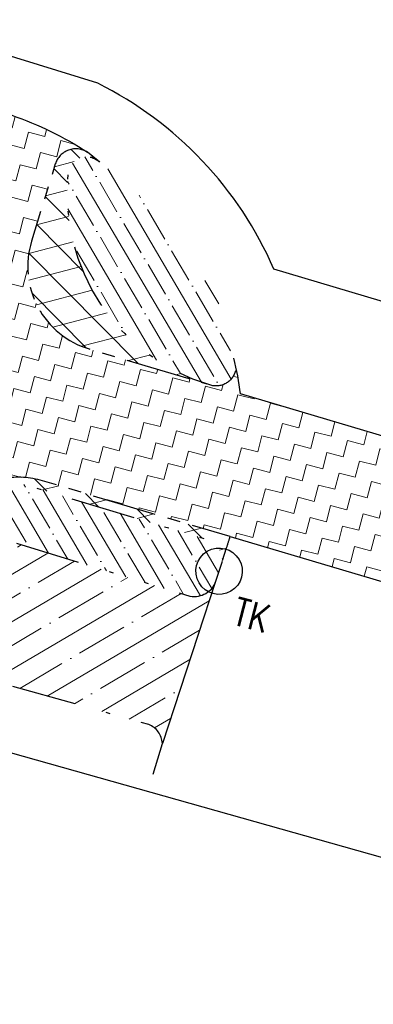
# Model space of a CAD drawing. Header units: metres. Extents: x 152057 to 155740, y 463538 to 465228.
# Tile 37 of 65: x 153478.2 to 153486.42, y 463930.68 to 463953.58. Entities that reach past the tile are written whole.
import ezdxf

# ---------------------------------------------------------------- set-up
doc = ezdxf.new("R2010")
doc.units = ezdxf.units.M
for name, pattern in [('CENTER__G5', [2.4, 1.5, -0.3, 0.3, -0.3]), ('DASHDOT__G5', [3, 1.5, -0.75, 0, -0.75]), ('DIVIDE__G5', [3.75, 1.5, -0.75, 0, -0.75, 0, -0.75])]:
    doc.linetypes.add(name, pattern=pattern)
for name, color, linetype in [('-DR-alg-projectgrens 1-500', 3, 'PROJECTGRENS_1-500'), ('-DR-v-rio-trottoirkolk', 1, 'Continuous'), ('-DR-v-vh-asfalt zagen', 10, 'CENTER__G5'), ('-DR-v-vh-band 13-15x25', 5, 'DASHDOT__G5'), ('-DR-v-vh-band 18-20x25', 5, 'DIVIDE__G5'), ('-DR-v-vh-kantverharding', 1, 'Continuous')]:
    doc.layers.add(name, color=color, linetype=linetype)
for name, color, linetype, lineweight in [('-DR-v-vh-arc-asfalt frezen', 252, 'Continuous', 9), ('-DR-v-vh-arc-asfalt opbreken', 252, 'Continuous', 9), ('-DR-v-vh-arc-SBS waalformaat', 252, 'Continuous', 9), ('-DR-v-vh-arc-tegels', 252, 'Continuous', 9)]:
    doc.layers.add(name, color=color, linetype=linetype, lineweight=lineweight)
doc.styles.add('18_100', font='romans.shx', dxfattribs={"width": 0.8, "height": 0.18})
doc.styles.add('18_200', font='romans.shx', dxfattribs={"width": 0.8, "height": 0.36})
doc.linetypes.add('PROJECTGRENS_1-500', pattern='A,0.8,-0.32,[133,ltypeshp.shx,S=0.32,R=0,X=-0.32,Y=0],-0.32,3.18', length=4.62)
pattern_1 = [(345.4481884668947, (0, 0), (0.4762407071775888, 0.279947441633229), [0.3906249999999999, -0.3906249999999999]), (75.44818846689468, (0.3780940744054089, -0.09814663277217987), (-0.279947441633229, 0.4762407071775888), [0.390625, -0.390625])]
pattern_2 = [(134.735166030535, (423454.1823529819, 871156.4440124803), (-0.4262205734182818, -0.4222984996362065), []), (194.735166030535, (423454.1823529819, 871156.4440124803), (0.1526109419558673, -0.5802670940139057), [])]
pattern_3 = [(120.4481884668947, (0, 0), (-0.547425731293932, -0.3217919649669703), []), (120.4481884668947, (0.112816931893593, 0.4346090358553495), (-0.547425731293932, -0.3217919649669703), [0.7937500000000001, -0.15875, 0, -0.15875])]

# ---------------------------------------------------------------- blocks, each defined once
blk = doc.blocks.new('trottoirkolk bestaand')
at = {"ltscale": 2}
blk.add_ellipse((0, 0), major_axis=(-0.1271585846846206, 0.1271585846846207), ratio=0.9999999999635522, start_param=3.926990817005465, end_param=10.21017612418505, dxfattribs=at)
at = {"ltscale": 2, "style": '18_100', "width": 0.8000000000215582}
blk.add_text('TK', height=0.2160000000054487, dxfattribs=at).set_placement((0.1925943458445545, -0.3747726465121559))
at = {"style": '18_200', "width": 0.8}
blk.add_attdef('HOOGTE', (0.2141699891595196, 0.1788025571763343), '', height=0.25, dxfattribs=at)

msp = doc.modelspace()

# ---------------------------------------------------------------- hatches: boundary and pattern name
at = {"layer": '-DR-v-vh-arc-asfalt frezen'}
h = msp.add_hatch(dxfattribs=at)
h.set_pattern_fill('AVH-ASFALT_FREESVAK', color=256, scale=0.25, pattern_type=2)
h.set_pattern_definition(pattern_1)
edge = h.paths.add_edge_path(flags=17)
edge.add_line((153482.9510873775, 463941.1155583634), (153482.9148646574, 463941.0056335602))
edge.add_arc((153482.3745785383, 463940.9836897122), 0.5407315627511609, 1.9405244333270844, 2.3258032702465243, ccw=False)
edge.add_line((153482.9150000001, 463941.002), (153482.9510873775, 463941.1155583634))
edge = h.paths.add_edge_path()
edge.add_line((153477.355051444, 463949.2154478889), (153476.535, 463949.4680000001))
edge.add_line((153476.535, 463949.4680000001), (153476.1945923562, 463949.5964305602))
edge.add_arc((153474.3888974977, 463950.4563526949), 1.999999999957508, 238.2962167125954, 334.53491059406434, ccw=False)
edge.add_line((153473.3378418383, 463948.7547998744), (153472.1362069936, 463949.5457028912))
edge.add_line((153472.1362069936, 463949.5457028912), (153471.5735161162, 463947.7985879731))
edge.add_line((153471.5735161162, 463947.7985879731), (153472.075, 463947.6170000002))
edge.add_arc((153470.8731736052, 463944.0112395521), 3.800775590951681, 10.318114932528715, 71.56639197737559, ccw=False)
edge.add_arc((153470.0501640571, 463942.1969679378), 5.200000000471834, -17.955458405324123, 28.673357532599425, ccw=False)
edge.add_line((153474.9969056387, 463940.5939246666), (153473.8553497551, 463940.9638573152))
edge.add_line((153473.8553497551, 463940.9638573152), (153472.648676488, 463937.2442381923))
edge.add_line((153472.648676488, 463937.2442381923), (153474.6475697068, 463936.5964767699))
edge.add_line((153474.6475697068, 463936.5964767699), (153476.2545970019, 463941.5555185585))
edge.add_arc((153478.1571901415, 463940.938964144), 2.000000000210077, 130.0081939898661, 162.044562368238, ccw=False)
edge.add_line((153476.8713958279, 463942.4708691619), (153476.0999192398, 463943.3900121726))
edge.add_arc((153478.1571901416, 463940.9389641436), 3.200000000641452, 99.26810904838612, 130.0081939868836, ccw=False)
edge.add_line((153477.6418157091, 463944.0971897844), (153477.8350811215, 463942.9128551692))
edge.add_arc((153478.1571901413, 463940.9389641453), 1.99999999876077, 73.4633364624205, 99.26810903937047, ccw=False)
edge.add_line((153478.7264478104, 463942.8562397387), (153483.0923160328, 463941.5599712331))
edge.add_line((153483.0923160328, 463941.5599712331), (153483.3371774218, 463944.8774967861))
edge.add_arc((153475.4107897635, 463943.7947318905), 8.000000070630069, 7.778605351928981, 11.74846640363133)
edge.add_line((153483.2431972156, 463945.42365627), (153483.2160000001, 463945.4180000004))
edge.add_arc((153482.7642540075, 463945.5271268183), 0.4647398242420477, 251.6572460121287, 346.4194170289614, ccw=False)
edge.add_arc((153483.9656691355, 463949.5477028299), 4.660794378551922, 250.8434893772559, 253.1929197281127, ccw=False)
edge.add_line((153482.4362306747, 463945.1449965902), (153479.8152875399, 463945.9231799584))
edge.add_arc((153480.3845452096, 463947.8404555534), 2.000000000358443, 162.882682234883, 253.46333645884, ccw=False)
edge.add_line((153478.4731370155, 463948.4291139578), (153479.0265785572, 463950.226170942))
edge.add_arc((153479.5044306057, 463950.0790063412), 0.5000000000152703, 56.91936672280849, 162.882682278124, ccw=False)
edge.add_arc((153475.4107898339, 463943.7947319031), 7.999999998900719, 56.9193667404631, 71.00115336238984)
edge.add_line((153478.0151828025, 463951.3589329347), (153477.355051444, 463949.2154478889))
h = msp.add_hatch(dxfattribs=at)
h.set_pattern_fill('AVH-ASFALT_FREESVAK', color=256, scale=0.25, pattern_type=2)
h.set_pattern_definition(pattern_1)
edge = h.paths.add_edge_path()
edge.add_line((153490.37521078, 463942.8409622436), (153489.746, 463942.9760000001))
edge.add_arc((153489.8227204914, 463943.3436213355), 0.3755415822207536, 177.3381809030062, 258.2118888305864, ccw=False)
edge.add_line((153489.447584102, 463943.3610617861), (153489.3577233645, 463943.0899384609))
edge.add_line((153489.3577233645, 463943.0899384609), (153483.3371774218, 463944.8774967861))
edge.add_line((153483.3371774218, 463944.8774967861), (153483.092316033, 463941.5599712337))
edge.add_line((153483.092316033, 463941.5599712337), (153488.3228648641, 463940.0094184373))
edge.add_line((153488.3228648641, 463940.0094184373), (153488.1590000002, 463939.4030000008))
edge.add_arc((153488.6206609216, 463939.2690180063), 0.480709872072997, 68.73573557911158, 163.8163561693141, ccw=False)
edge.add_line((153488.7950000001, 463939.7170000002), (153489.5852431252, 463939.6064764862))
edge.add_line((153489.5852431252, 463939.6064764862), (153490.37521078, 463942.8409622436))
at = {"layer": '-DR-v-vh-arc-asfalt opbreken'}
h = msp.add_hatch(dxfattribs=at)
h.set_pattern_fill('AVH-ASFALT_LAAG1-D', color=256, scale=20, angle=-270, pattern_type=2)
h.set_pattern_definition(pattern_2)
edge = h.paths.add_edge_path()
edge.add_arc((153479.7541732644, 463949.9646639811), 0.4293290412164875, 51.05460143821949, 171.1115685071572, ccw=False)
edge.add_line((153480.0240407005, 463950.2985726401), (153479.7773399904, 463950.49795797))
edge.add_arc((153479.5044306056, 463950.0790063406), 0.5000000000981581, 56.91936675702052, 162.882682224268)
edge.add_line((153479.0265785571, 463950.2261709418), (153478.4731370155, 463948.4291139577))
edge.add_arc((153480.3845452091, 463947.840455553), 2.000000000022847, 162.8826822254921, 253.4633364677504)
edge.add_line((153479.8152875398, 463945.9231799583), (153482.4362306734, 463945.1449965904))
edge.add_arc((153483.9656691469, 463949.5477028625), 4.660794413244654, 174.0480635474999, 250.8434893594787, ccw=False)
h = msp.add_hatch(dxfattribs=at)
h.set_pattern_fill('AVH-ASFALT_LAAG1-D', color=256, scale=20, angle=-270, pattern_type=2)
h.set_pattern_definition(pattern_2)
edge = h.paths.add_edge_path()
edge.add_line((153483.092316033, 463941.5599712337), (153478.7264478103, 463942.8562397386))
edge.add_arc((153478.1571901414, 463940.9389641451), 1.999999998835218, 73.46333646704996, 99.26810905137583)
edge.add_line((153477.8350811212, 463942.912855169), (153482.559, 463941.492))
edge.add_arc((153482.3745785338, 463940.9836897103), 0.540731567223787, 6.454116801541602, 70.05858168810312, ccw=False)
edge.add_line((153482.911883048, 463941.0444720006), (153482.9276442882, 463941.044415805))
edge.add_line((153482.9276442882, 463941.044415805), (153483.0112742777, 463941.2982070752))
edge.add_arc((153475.4107896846, 463943.7947319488), 8.000000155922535, 341.816242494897, 343.7788788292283)
at = {"layer": '-DR-v-vh-arc-SBS waalformaat'}
h = msp.add_hatch(dxfattribs=at)
h.set_pattern_fill('ANSI35', color=256, scale=0.1, angle=-270)
h.set_pattern_definition(pattern_3)
edge = h.paths.add_edge_path()
edge.add_arc((153482.7642540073, 463945.5271268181), 0.4647398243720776, 251.6572460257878, 346.41941700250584, ccw=False)
edge.add_arc((153483.9656691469, 463949.5477028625), 4.660794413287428, 174.0480635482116, 253.1929197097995, ccw=False)
edge.add_arc((153479.7541732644, 463949.9646639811), 0.4293290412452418, 44.95369283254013, 171.1115685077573, ccw=False)
edge.add_line((153480.058, 463950.268), (153481.587, 463948.981))
edge.add_line((153481.587, 463948.981), (153482.812, 463947.03))
edge.add_line((153482.812, 463947.03), (153483.216, 463945.418))
h = msp.add_hatch(dxfattribs=at)
h.set_pattern_fill('ANSI35', color=256, scale=0.1, angle=-270)
h.set_pattern_definition(pattern_3)
edge = h.paths.add_edge_path()
edge.add_arc((153477.1925939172, 463942.1113778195), 0.4247849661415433, 163.6438947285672, 267.4912165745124, ccw=False)
edge.add_line((153476.785, 463942.231), (153476.946, 463942.678))
edge.add_arc((153477.4097975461, 463942.5334896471), 0.4857894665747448, 72.97886458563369, 162.6939750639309, ccw=False)
edge.add_line((153477.552, 463942.998), (153482.559, 463941.492))
edge.add_arc((153482.3745785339, 463940.9836897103), 0.540731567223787, 1.9405246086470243, 70.05858168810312, ccw=False)
edge.add_line((153482.915, 463941.002), (153482.755, 463940.518))
edge.add_arc((153482.2603425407, 463940.6792915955), 0.5202893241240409, 259.3288925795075, 341.9405488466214, ccw=False)
edge.add_line((153482.164, 463940.168), (153477.174, 463941.687))
at = {"layer": '-DR-v-vh-arc-tegels'}
h = msp.add_hatch(dxfattribs=at)
h.set_pattern_fill('ANSI35', color=256, scale=0.15)
h.set_pattern_definition([(30.44818846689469, (0, 0), (-0.4826879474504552, 0.8211385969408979), []), (30.44818846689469, (0.6519135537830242, -0.1692253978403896), (-0.4826879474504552, 0.8211385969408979), [1.190625, -0.238125, 0, -0.238125])])
edge = h.paths.add_edge_path()
edge.add_arc((153482.2603425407, 463940.6792915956), 0.5202893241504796, 259.328892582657, 341.9405486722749, ccw=False)
edge.add_line((153482.164, 463940.1680000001), (153477.1740000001, 463941.6870000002))
edge.add_arc((153477.1925939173, 463942.1113778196), 0.4247849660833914, 163.6438947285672, 267.4912165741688, ccw=False)
edge.add_line((153476.7850000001, 463942.2310000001), (153475.5050000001, 463938.7840000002))
edge.add_line((153475.5050000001, 463938.7840000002), (153481.2, 463937.1870000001))
edge.add_arc((153481.0181070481, 463936.721642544), 0.4996424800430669, 3.138746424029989, 68.65110329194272, ccw=False)
edge.add_line((153481.517, 463936.7490000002), (153482.7549999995, 463940.5179999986))

# ---------------------------------------------------------------- linework, layer by layer
at = {"layer": '-DR-alg-projectgrens 1-500', "flags": 128}
for points in [[(152877.706645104, 464076.4434349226), (152906.2492034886, 464079.6061360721), (152930.6803876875, 464081.6383140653), (152941.2223367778, 464082.4338940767), (152942.7717158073, 464081.1764585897), (152971.7402047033, 464083.3286589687, 0.342855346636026), (152979.3888824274, 464090.2392996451), (152980.9862359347, 464099.249747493), (152988.4203223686, 464097.9318480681), (152987.9335306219, 464095.1859238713), (153019.5858828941, 464091.8286668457, -0.1186970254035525), (153016.4517935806, 464101.6404958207), (153016.1864530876, 464105.27444543), (153022.9304224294, 464105.7048167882), (153023.1912559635, 464102.1325918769, 0.1004424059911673), (153024.8265199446, 464096.2944404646), (153028.2077944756, 464091.4587020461, 0.09518826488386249), (153031.4830929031, 464088.2777545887), (153034.398681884, 464086.3634635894, 0.1236645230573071), (153043.1873450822, 464083.3049202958), (153077.7593281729, 464080.22609248), (153090.0325303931, 464077.3256021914), (153105.7370416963, 464074.2000628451), (153139.0722904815, 464069.1884082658), (153190.9938920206, 464059.082407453), (153197.3451861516, 464057.6405184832), (153196.935937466, 464056.375341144), (153233.2128316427, 464046.6791584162), (153241.6129573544, 464046.3341116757, -0.02169002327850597), (153245.7174522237, 464045.9867576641), (153246.0514625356, 464047.2560449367), (153260.8720105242, 464043.3651558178), (153260.6278963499, 464042.5467247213), (153270.7480441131, 464039.8724752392), (153281.1154799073, 464037.089652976), (153287.2631329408, 464035.6056678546), (153334.587966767, 464023.4818034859), (153336.6676094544, 464022.9112940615), (153337.8094259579, 464022.622876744), (153349.261336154, 464019.7053329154), (153359.9169936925, 464016.8094259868), (153371.2663868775, 464013.9233603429), (153434.6802902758, 463997.3555882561), (153441.0296959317, 464001.1331168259), (153452.4133553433, 463998.1484649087), (153454.7727597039, 463994.1826933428), (153454.2648992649, 463992.2388343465), (153484.5439267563, 463984.328013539), (153488.726740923, 463994.719630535), (153490.1799528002, 463998.1692355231), (153498.752318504, 464019.3320714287), (153506.3087806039, 464025.1224937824), (153511.0612408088, 464018.9205652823), (153507.5063160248, 464016.1964709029, 0.1338115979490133), (153504.1015077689, 464011.7261107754), (153497.4015256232, 463995.1856798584), (153495.9516377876, 463991.7439654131), (153493.7930224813, 463986.3811874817), (153495.9279796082, 463985.5677231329), (153494.6368078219, 463982.8456030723), (153500.4811823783, 463981.0118616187), (153504.701397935, 463990.3997949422), (153505.7593740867, 463990.095255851, -0.02807528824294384), (153506.9405326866, 463993.6305538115), (153511.4484990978, 464004.9637278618, 0.04528067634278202), (153515.3915965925, 464018.2704507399), (153521.7582144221, 464017.1274433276, -0.03401614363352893), (153518.8054064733, 464006.2052663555), (153517.3241729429, 464001.6793986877), (153512.7675004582, 463990.2237759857, 0.08949013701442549), (153511.0030748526, 463981.5229611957), (153510.8992966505, 463976.7126222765, 0.3436135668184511), (153511.1931006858, 463976.3183236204), (153557.1466330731, 463963.6759350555), (153587.9108573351, 463955.4175184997, -0.02128425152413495), (153693.7068401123, 463922.1312519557), (153723.3956488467, 463910.984381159), (153733.0827201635, 463907.309457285), (153743.4536273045, 463903.3298182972), (153750.0465522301, 463900.6119022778), (153754.820777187, 463898.6850581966), (153787.293033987, 463885.9911118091), (153839.5472973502, 463866.643375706), (153847.2165598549, 463865.1235938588), (153850.4942581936, 463866.2110339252), (153852.7758944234, 463867.9720395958), (153869.0712926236, 463894.4618309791), (153870.0799455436, 463899.95915637), (153913.6994950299, 463968.6658241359), (153911.4347349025, 463970.0564111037), (153914.6492963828, 463976.0066248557), (153916.8148530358, 463974.7900178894), (153920.975698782, 463981.2601311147), (153924.3782062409, 463979.0720227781), (153925.7051368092, 463979.3876664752), (153934.5741645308, 463993.586082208, -0.05165973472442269), (153949.3245574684, 464012.5300883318), (153950.4060801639, 464013.657104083, 0.01713651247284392), (153954.9099980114, 464018.6844865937), (153969.5425337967, 464036.1891904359), (153988.9116103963, 464059.5998258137, 0.3942505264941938), (153988.748262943, 464062.3246491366), (153986.0868916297, 464064.8533421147), (153992.7673758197, 464072.1718463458), (153999.5132165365, 464064.3445200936), (154000.4380710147, 464063.0968706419, -0.2499709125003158), (154001.5481921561, 464055.6505270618), (154000.863308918, 464053.7260877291), (153998.8320164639, 464051.0274402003), (153995.0853275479, 464053.8531911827), (153976.0163904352, 464030.8053225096), (153961.3701947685, 464013.2842775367, -0.01713651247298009), (153956.4812719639, 464007.8271431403), (153955.3997492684, 464006.7001273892, 0.05165973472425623), (153941.7154362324, 463989.1252932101), (153935.6346665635, 463979.3905964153), (153937.9515505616, 463977.9543338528), (153927.4705225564, 463961.0470310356), (153927.3018664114, 463957.0661684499), (153926.1305132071, 463952.9867512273), (153904.6968039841, 463925.181218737), (153861.1111270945, 463854.8689488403), (153869.6630002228, 463849.8369959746), (153870.9821236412, 463851.9594498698), (153875.6914930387, 463849.109667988), (153873.9100591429, 463846.2322148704, -0.0007539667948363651), (153877.5408403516, 463844.0518076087), (153878.933052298, 463846.8970165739), (153891.9274755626, 463838.7738646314), (153889.8253224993, 463835.3152719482, 0.4144915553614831), (153890.9675702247, 463830.6422416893), (153892.2526821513, 463829.8686220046), (153888.2742940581, 463823.2598527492), (153884.1075547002, 463813.9085045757), (153880.0444798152, 463805.5758876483), (153877.6306733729, 463802.6921358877), (153885.6858586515, 463798.7207995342), (153937.6143058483, 463774.6247613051), (153959.4164563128, 463764.2543216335), (153995.0944027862, 463745.9311732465), (154013.993628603, 463735.5322908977), (154050.4159738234, 463714.5022630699), (154056.4119918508, 463724.8868921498), (154053.7962939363, 463726.4897791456), (154058.1708208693, 463733.6284239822), (154067.7433502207, 463727.6810185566), (154065.5637786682, 463724.1400503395), (154063.7029406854, 463722.4098205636), (154056.9566240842, 463710.7257336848), (154061.3729713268, 463708.175763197), (154056.4723486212, 463699.2711177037), (154051.8651868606, 463696.9771842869), (154059.9773527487, 463678.0274344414), (153985.8892072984, 463713.2415161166), (153983.7662012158, 463718.8122350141), (153968.9566860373, 463738.3849087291), (153972.5758185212, 463745.6888115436), (153935.7046397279, 463764.8208488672), (153869.3099319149, 463795.3215700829), (153863.8930122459, 463793.5791791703), (153855.1820279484, 463796.8470698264), (153856.7590818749, 463799.1992675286), (153853.3703980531, 463801.286376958), (153852.2085423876, 463798.9949387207), (153842.6516944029, 463804.4397415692), (153840.8769880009, 463806.3693538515), (153840.9818543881, 463807.0485796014), (153773.4675892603, 463843.4161208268), (153762.1069470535, 463846.9341491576), (153689.4547910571, 463879.6010193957), (153681.7636817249, 463883.8979410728), (153680.9835972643, 463885.6500728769), (153668.3285351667, 463890.5401352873), (153597.1432056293, 463913.1088679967), (153593.5831653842, 463911.5055137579), (153515.8743613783, 463932.1311434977), (153512.6986489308, 463930.4245847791), (153501.3881492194, 463933.3553382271), (153497.4506086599, 463928.8627439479), (153493.7083904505, 463932.0913732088), (153476.4702446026, 463936.9532421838), (153475.3952252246, 463933.7680065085), (153467.038216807, 463935.8203192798), (153468.4366927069, 463942.1948855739), (153459.9462030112, 463947.5285776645), (153450.2188935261, 463951.0847456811), (153328.2242483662, 463984.9960030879), (153323.1607710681, 463986.2243367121), (153320.5505400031, 463988.6688705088), (153239.2728836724, 464007.6867160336), (153227.0964270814, 464007.4560105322), (153179.7532577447, 464017.517969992), (153164.9432870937, 464021.6715761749), (153159.1904697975, 464024.6260997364), (153132.6132557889, 464029.3871602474), (153109.2173613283, 464033.881354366), (153051.3923878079, 464036.0547119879), (153024.3830837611, 464032.1835664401), (153004.9403893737, 464033.5332338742), (152999.946965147, 464027.7777209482), (152987.0197312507, 464030.9069458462), (152972.3774583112, 464031.8120006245), (152972.4940959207, 464029.6312307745), (152967.8031160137, 464029.4458561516), (152966.7049804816, 464032.9415339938), (152914.4464966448, 464036.024902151), (152888.387911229, 464036.5568310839), (152883.1368597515, 464031.7951381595), (152878.309744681, 464036.0822030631), (152858.7561469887, 464036.5368471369), (152848.3626950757, 464035.8491490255), (152828.2328875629, 464033.9459401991), (152814.5238059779, 464032.0038618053), (152800.4039394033, 464029.5865071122), (152772.8755484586, 464024.6502509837), (152737.9155121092, 464016.8142603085), (152693.2109410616, 464004.4941815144), (152679.1227762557, 463999.4230573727), (152674.8170142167, 463997.9908467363), (152627.1253774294, 463980.047144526), (152586.3088736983, 463962.6030839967), (152553.3087879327, 463945.8539103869), (152534.8234612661, 463936.3006823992), (152515.0280717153, 463924.0769699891), (152509.8769254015, 463918.6796291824), (152508.7992824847, 463913.6914140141), (152502.234109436, 463912.6969625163), (152491.0537555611, 463903.3340642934), (152488.1795355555, 463896.0394673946), (152481.7216896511, 463892.2594651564), (152480.408838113, 463894.7316253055), (152453.5658761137, 463879.0207258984, 0.03755201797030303), (152440.8796901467, 463870.2556725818), (152430.3260935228, 463861.7271428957), (152410.6930936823, 463845.8614027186, -0.02345910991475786), (152406.3671775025, 463842.6889864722), (152398.6802331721, 463837.5882138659, 0.03391962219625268), (152389.7721062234, 463830.7645683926), (152287.2480054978, 463740.5756379), (152280.9996343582, 463747.3067286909), (152290.6019966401, 463755.7548895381), (152299.5174451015, 463763.6391704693), (152309.6960162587, 463772.5594233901), (152317.8293885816, 463779.6949953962), (152328.8660476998, 463789.4200515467), (152336.7337283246, 463796.3847688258), (152347.2688422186, 463805.675869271), (152354.7357902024, 463812.2838223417), (152366.3291996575, 463822.5266015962), (152374.7059061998, 463829.8204411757), (152385.9072870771, 463839.5408799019), (152390.9712219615, 463843.5274904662), (152396.3865767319, 463847.0850819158), (152400.2053968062, 463849.628639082), (152403.3968138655, 463851.8208421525), (152405.3655073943, 463853.3868704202), (152412.0298127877, 463858.7640822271), (152421.5061053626, 463866.4030630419), (152430.5903917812, 463873.8951960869), (152439.6634512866, 463880.9737555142), (152444.2541490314, 463884.0772927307), (152449.9361107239, 463887.6127355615), (152457.7951992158, 463892.1663277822), (152471.6062557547, 463900.0651440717, 0.3968836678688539), (152472.4054507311, 463902.6891375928), (152465.6496833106, 463916.3252018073), (152462.3068534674, 463921.7600621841), (152454.3582976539, 463929.7086179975), (152457.803257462, 463933.1535778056), (152448.4079582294, 463944.5101545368), (152439.8914804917, 463954.8045657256), (152437.1566161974, 463958.1103710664, 0.03199809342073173), (152428.8295671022, 463966.9572955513), (152419.3581361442, 463959.6290748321), (152407.2466793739, 463965.0727317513), (152409.1293876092, 463969.1209089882), (152407.7077506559, 463972.9277026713), (152405.5722874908, 463973.9385797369), (152410.2145561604, 463984.2243569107), (152395.7397401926, 463999.0643765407, 0.04940599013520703), (152383.4750489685, 464008.0416435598), (152234.8525099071, 464095.8268121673, 0.006341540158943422), (152225.4537809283, 464101.2125096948, 0.05244770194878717), (152146.9438386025, 464134.8934108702), (152140.1821231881, 464137.0906539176, -0.03603781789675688), (152138.3253619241, 464137.8436801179, 0.102357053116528), (152127.9789035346, 464140.1390671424, -0.05537896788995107), (152124.8655822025, 464140.1950274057), (152113.5339093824, 464141.6605683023), (152114.9138205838, 464152.3301458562), (152123.4526777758, 464151.1854252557, 0.3467581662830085), (152131.6001305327, 464156.597941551), (152134.7312803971, 464167.83113026), (152135.4757729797, 464170.4340872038), (152145.8051981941, 464167.5219082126), (152145.0704836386, 464164.9190824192), (152142.6694250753, 464156.402588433, 0.3968720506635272), (152147.6804692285, 464146.796418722), (152150.5133206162, 464145.8122554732, -0.04956241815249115), (152240.2363374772, 464104.9577741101), (152388.8625818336, 464017.1704161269, -0.04948153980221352), (152402.8358871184, 464006.9387336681), (152407.861882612, 464002.4292762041), (152424.5939065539, 463998.4447005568), (152429.4694975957, 464001.1851263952), (152440.1057825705, 463997.5478466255), (152445.940450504, 463971.4511414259), (152468.3669927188, 463944.3192870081), (152479.6650876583, 463952.0391397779), (152484.2398055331, 463956.8956256), (152488.3041570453, 463954.6681102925, 0.1259989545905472), (152491.454791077, 463954.2741827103), (152491.8462974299, 463954.323891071, 0.0935808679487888), (152495.434318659, 463955.7449050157, 0.01581002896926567), (152495.8581125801, 463955.9645765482), (152508.3367126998, 463962.9418583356, -0.02372433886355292), (152559.6873837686, 463988.5367418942), (152572.4447657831, 463994.2183634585), (152581.1129521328, 463997.4881590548, 0.00994004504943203), (152584.7487320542, 463998.9428372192), (152586.6572815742, 464003.1687533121, -0.01145812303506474), (152621.9809427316, 464017.8659590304), (152622.6185206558, 464019.3225347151, -0.116824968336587), (152627.116492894, 464024.3008846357, -0.06633987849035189), (152629.8532729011, 464025.6944030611), (152662.6126850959, 464037.2266338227, -0.04013951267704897), (152663.6155224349, 464037.5094307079), (152666.7407450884, 464038.1254700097), (152681.8975396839, 464039.8586958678, -0.08557589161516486), (152684.4420310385, 464039.7138157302), (152706.3943212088, 464046.9772784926), (152707.2660689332, 464044.3426041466), (152724.6539852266, 464048.6736558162), (152724.2165573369, 464050.6258087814), (152728.0990512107, 464051.5928758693), (152728.5364791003, 464049.6407229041), (152738.2544279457, 464052.0613084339, -0.02379447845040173), (152748.1947763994, 464054.040497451), (152763.9201755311, 464056.4003758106), (152784.6729773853, 464060.6317866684), (152815.2879453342, 464065.8111866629), (152824.5741657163, 464069.110528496), (152858.8745610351, 464074.3100895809), (152874.9706884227, 464076.1209430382)], [(152987.0880438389, 464085.6336830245), (153017.4017394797, 464082.2137261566, 0.1309817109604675), (153024.2220550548, 464077.1426315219), (153027.3255645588, 464075.9071311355), (153027.4985722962, 464079.3389018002, -0.5796896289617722), (153029.8199357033, 464080.5172646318), (153030.3372366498, 464080.1776198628, 0.1236645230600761), (153042.5309316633, 464075.9340912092), (153058.9837906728, 464074.4688723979), (153058.7781531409, 464072.1597802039), (153066.6900837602, 464071.3565688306, -0.0140786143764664), (153068.2813270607, 464071.1496218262), (153069.2159393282, 464070.8482356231), (153081.1997240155, 464068.0030051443), (153088.1270487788, 464066.5499431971), (153088.5120990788, 464068.3856312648), (153116.1552745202, 464061.8527997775, 0.01391721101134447), (153154.3988171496, 464053.931623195, -0.01573698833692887), (153227.4355736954, 464038.5265433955, 0.03386108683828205), (153232.9942272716, 464037.562915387), (153232.3648175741, 464035.1288824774), (153258.8206345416, 464028.2877474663), (153260.0592012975, 464033.0591261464), (153268.3923856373, 464030.9555307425), (153279.460123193, 464027.9096765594), (153288.5948554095, 464025.69405193), (153292.2855441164, 464024.3478742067), (153293.3755420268, 464023.9738749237), (153297.3181153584, 464022.5358091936), (153301.6819731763, 464020.7092159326), (153303.4645788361, 464019.9052957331), (153306.5207028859, 464018.613490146), (153309.9241189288, 464017.3219426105), (153314.0360544, 464015.9811826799), (153327.1290438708, 464012.5509678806), (153338.4406259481, 464009.5240093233), (153346.600019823, 464007.4293947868), (153358.0220421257, 464004.4131811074), (153368.5030627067, 464001.6766535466), (153378.5095278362, 463999.0733530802), (153382.1149501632, 463998.0938683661), (153392.2034123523, 463995.3860602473), (153414.0660147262, 463989.7844183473), (153421.1146055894, 463987.8779880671), (153427.2380301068, 463986.3233725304), (153439.2712182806, 463983.1117885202), (153439.753899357, 463982.9907956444), (153442.2535572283, 463980.5261640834), (153449.8269510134, 463978.5023083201), (153449.5946287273, 463977.6063916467), (153479.8917481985, 463969.7499734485), (153480.1368006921, 463970.6949822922, 0.2398281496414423), (153490.0777172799, 463973.8582433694), (153496.8157401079, 463971.7441092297), (153495.6508222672, 463968.9132399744, 0.4545064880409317), (153496.9356981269, 463966.3380667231), (153503.9711391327, 463964.5056013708), (153502.3059993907, 463958.0157475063, 0.04272763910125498), (153500.344741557, 463958.0860477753, 0.7099078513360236), (153499.2774912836, 463954.4638399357, 0.04645696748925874), (153501.1180951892, 463953.3859110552), (153500.1023585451, 463949.4270947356), (153492.1442888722, 463951.6989706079), (153489.06975231, 463946.3048804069), (153484.1109007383, 463947.7772114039, 0.1765992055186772), (153480.0126553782, 463952.1035159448), (153473.6481256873, 463954.0808434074), (153458.4569434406, 463958.8153904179), (153447.371830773, 463962.2469017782), (153432.8155051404, 463966.5839783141), (153416.2901003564, 463971.4009260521), (153397.5548035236, 463976.3223681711), (153387.232525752, 463979.166281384), (153384.2606308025, 463980.078841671), (153381.6279769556, 463981.2146493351), (153377.8536211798, 463982.8443937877), (153373.5904581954, 463984.6285058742), (153371.6666796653, 463985.3687335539), (153366.2555210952, 463987.3070439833), (153362.0038206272, 463988.653044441), (153361.9326776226, 463988.6717662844), (153328.9983155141, 463997.2176007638), (153313.7100457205, 464001.2574078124), (153262.6664887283, 464014.5655530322), (153260.7500026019, 464015.0701544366), (153226.5455903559, 464024.0791602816), (153201.6811946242, 464030.1430854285), (153174.4920114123, 464036.0114633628), (153144.7451375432, 464041.5910045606), (153140.9175333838, 464042.2008092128), (153122.4588666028, 464045.1436692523), (153118.0286864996, 464045.7666476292), (153112.470945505, 464046.4661047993), (153108.9839985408, 464047.0242167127), (153094.8676705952, 464048.6458494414), (153086.4538229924, 464049.4583454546), (153078.4080037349, 464050.0582706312), (153070.4217617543, 464050.5094707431), (153062.3964519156, 464050.8442763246), (153053.914679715, 464051.0708311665), (153045.8755453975, 464051.149027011), (153042.3564969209, 464051.1339926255), (153017.5135214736, 464051.0680179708), (153009.4800119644, 464050.7383897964, 0.2928382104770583), (152996.2093003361, 464041.8341243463), (152975.4680629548, 464043.2105370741, 0.1120653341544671), (152967.4077748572, 464047.287174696), (152922.5531758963, 464046.3778866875, 0.004988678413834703), (152909.6726690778, 464047.0072401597, 0.01202716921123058), (152883.3879462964, 464047.367085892, 0.02351401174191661), (152860.0031598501, 464046.1894458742, 0.003558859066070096), (152832.7378218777, 464044.0034761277, 0.009941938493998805), (152821.1947861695, 464042.7354225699, 0.01011938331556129), (152772.1571013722, 464034.1767521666, 0.02116209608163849), (152703.203865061, 464016.9615864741), (152685.1044047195, 464011.5977738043), (152657.0346675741, 464002.1312093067), (152653.3042972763, 463998.8505299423), (152651.9049128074, 463997.8468694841), (152649.3762996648, 463996.8407264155), (152645.5141047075, 463995.4455431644), (152625.4574144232, 463987.5585401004, -0.0397315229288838), (152622.8311000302, 463986.7598030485), (152615.3237173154, 463985.1139352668), (152608.392887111, 463983.5737420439), (152587.3625514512, 463973.847496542), (152566.041630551, 463963.5143324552), (152545.3179974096, 463952.7831571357), (152520.6375849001, 463939.0990700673, 0.01231987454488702), (152515.6857100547, 463935.9124524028), (152513.4914769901, 463934.6042793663), (152502.7694165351, 463952.4391717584), (152511.4845171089, 463957.3121312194, -0.01673692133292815), (152547.0818941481, 463975.6802419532), (152562.2169405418, 463979.6506515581), (152575.5013483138, 463983.2201597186), (152578.8480711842, 463984.3212728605), (152582.1278099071, 463985.7553979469), (152583.0975401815, 463987.0340639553, -0.02740238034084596), (152666.8560718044, 464019.9386026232), (152697.3507251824, 464030.0285193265), (152700.6804336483, 464029.3394598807), (152718.7758868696, 464033.878942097), (152717.8384886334, 464038.6800599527), (152740.2001046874, 464044.2499806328, -0.02550222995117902), (152750.0547805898, 464046.1771635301), (152753.3210382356, 464046.278396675), (152756.540193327, 464046.3333553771), (152762.5467028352, 464046.97128671), (152764.0373556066, 464047.1849853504), (152776.1604815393, 464049.6035940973), (152785.9307335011, 464051.4564180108), (152799.9863652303, 464053.9298337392), (152811.4845817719, 464055.783513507), (152817.3178519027, 464056.8442924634), (152819.6637912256, 464057.493335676), (152820.0035659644, 464055.1206534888), (152842.6326488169, 464058.3612015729), (152842.3653751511, 464060.3302080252), (152855.4680030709, 464062.1087635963), (152876.7301885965, 464064.5950312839), (152889.1629315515, 464066.0314995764), (152910.3291988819, 464068.1255366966), (152923.149358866, 464069.4376070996), (152923.3579297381, 464067.3996738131), (152929.0992476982, 464067.8769074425), (152973.0484671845, 464071.1420942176), (152972.8919993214, 464073.2481423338, -0.3506254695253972), (152974.783553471, 464075.7323650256, 0.2263564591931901), (152986.0689892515, 464085.061231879, -0.3226231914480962)]]:
    msp.add_lwpolyline(points, format="xyb", close=True, dxfattribs=at)
at = {"layer": '-DR-v-vh-asfalt zagen', "flags": 128}
for points in [[(153480.0240407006, 463950.2985726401), (153479.7773399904, 463950.49795797, 0.4983817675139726), (153479.0265785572, 463950.226170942), (153478.4731370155, 463948.4291139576, 0.4171849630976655), (153479.8152875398, 463945.9231799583), (153482.5503323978, 463945.1111186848)], [(153482.9137978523, 463941.0023961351), (153483.0112742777, 463941.2982070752, 0.008563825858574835), (153483.092316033, 463941.5599712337), (153478.7264478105, 463942.8562397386, 0.1130727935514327), (153477.8350811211, 463942.9128551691), (153477.6418157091, 463944.0971897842, 0.1349391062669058), (153476.0999192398, 463943.3900121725), (153476.8713958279, 463942.4708691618, 0.1407026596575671), (153476.2545970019, 463941.5555185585), (153474.5329377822, 463936.2427400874)]]:
    msp.add_lwpolyline(points, format="xyb", dxfattribs=at)
at = {"layer": '-DR-v-vh-band 13-15x25', "flags": 128}
msp.add_lwpolyline([(153481.306, 463936.032), (153481.517, 463936.749, 0.2939005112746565), (153481.2, 463937.187), (153475.505, 463938.784)], format="xyb", dxfattribs=at)
at = {"layer": '-DR-v-vh-band 18-20x25', "flags": 128}
msp.add_lwpolyline([(153483.216, 463945.418, -0.4387724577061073), (153482.618, 463945.086, -0.3597503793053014), (153479.33, 463950.031, -0.6137487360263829), (153480.058, 463950.268)], format="xyb", dxfattribs=at)
msp.add_lwpolyline([(153477.174, 463941.687, -0.4869081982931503), (153476.785, 463942.231), (153476.946, 463942.678, -0.4127579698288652), (153477.552, 463942.998), (153482.559, 463941.492, -0.306294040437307), (153482.915, 463941.002), (153482.755, 463940.518, -0.3769296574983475), (153482.164, 463940.168)], format="xyb", close=True, dxfattribs=at)
at = {"layer": '-DR-v-vh-kantverharding', "flags": 128}
for points in [[(153478.0149901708, 463951.3589992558, -0.06152721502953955), (153479.7773399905, 463950.4979579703)], [(153489.5220652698, 463943.5791440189), (153489.3577233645, 463943.089938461), (153483.3371774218, 463944.8774967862, 0.02650965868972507), (153483.1781039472, 463945.7101512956)]]:
    msp.add_lwpolyline(points, format="xyb", dxfattribs=at)
for points in [[(153483.092316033, 463941.5599712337), (153488.3222525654, 463940.0071524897)], [(153482.7550000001, 463940.5180000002), (153481.517, 463936.7490000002)]]:
    msp.add_lwpolyline(points, dxfattribs=at)

# ---------------------------------------------------------------- block references
at = {"layer": '-DR-v-rio-trottoirkolk', "xscale": 3, "yscale": 3, "zscale": 3, "rotation": 345.45}
msp.add_blockref('trottoirkolk bestaand', (153482.836, 463940.754), dxfattribs=at)

doc.saveas('drawing.dxf')
